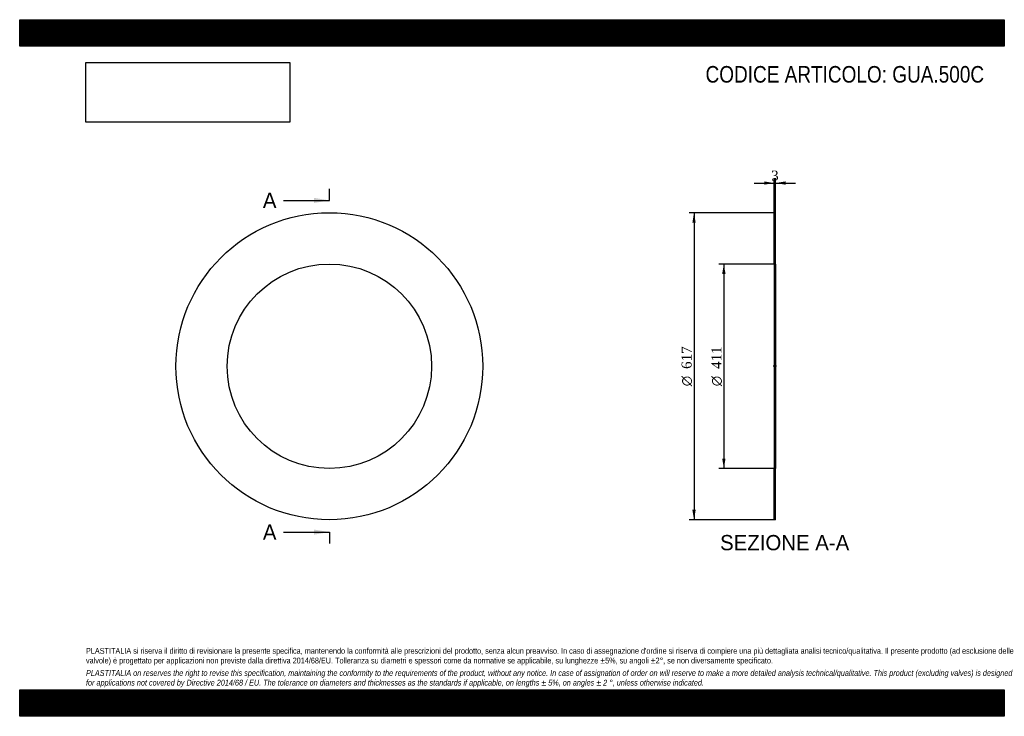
# Model space of a CAD drawing. Header units: millimetres. Extents: x 0 to 1980, y 0 to 1400.
import ezdxf
from ezdxf.enums import TextEntityAlignment as Align
from ezdxf.lldxf.tags import DXFTag

# ---------------------------------------------------------------- set-up
doc = ezdxf.new("R2010")
doc.units = ezdxf.units.MM
doc.header["$LTSCALE"] = 6.666667
for name, color, linetype in [('Default', 7, 'Continuous'), ('DV2_Default', 7, 'Continuous'), ('GUA.500C', 7, 'Continuous')]:
    doc.layers.add(name, color=color, linetype=linetype)
doc.styles.add('SEACAD_Solid_Edge_ANSI', font='seans.ttf')
doc.styles.add('SEACAD_Solid_Edge_ANSI1_Symbols', font='semeca1.ttf')
doc.styles.add('SEACAD_Times_New_Roman', font='times.ttf')
tags = doc.linetypes.add('CENTER2', pattern=[28.575, 19.05, -3.175, 3.175, -3.175]).pattern_tags.tags
tags[10:11] = [DXFTag(74, 4), DXFTag(75, 0), DXFTag(340, '0'), DXFTag(46, 0.0), DXFTag(50, 0.0), DXFTag(44, 0.0), DXFTag(45, 0.0)]
tags[8:9] = [DXFTag(74, 4), DXFTag(75, 0), DXFTag(340, '0'), DXFTag(46, 0.0), DXFTag(50, 0.0), DXFTag(44, 0.0), DXFTag(45, 0.0)]
tags[6:7] = [DXFTag(74, 4), DXFTag(75, 0), DXFTag(340, '0'), DXFTag(46, 0.0), DXFTag(50, 0.0), DXFTag(44, 0.0), DXFTag(45, 0.0)]
tags[4:5] = [DXFTag(74, 4), DXFTag(75, 0), DXFTag(340, '0'), DXFTag(46, 0.0), DXFTag(50, 0.0), DXFTag(44, 0.0), DXFTag(45, 0.0)]
doc.dimstyles.new('ANSImm', dxfattribs={"dimtxt": 20, "dimasz": 20, "dimexe": 10, "dimexo": 0, "dimgap": 5, "dimtad": 1, "dimdsep": 46, "dimtxsty": 'SEACAD_Times_New_Roman', "dimblk1": '_SE_FILLED', "dimblk2": '_SE_FILLED', "dimsah": 1, "dimcen": 10, "dimazin": 0, "dimtfac": 0.85, "dimtdec": 3, "dimtofl": 0, "dimtmove": 0, "dimatfit": 3, "dimfxl": 1, "dimarcsym": 0})
picture_1 = doc.add_image_def('image1.jpg', size_in_pixel=(4302, 1260))

# ---------------------------------------------------------------- blocks, each defined once
blk = doc.blocks.new('SE')
at = {"layer": 'GUA.500C', "color": 7, "linetype": 'Continuous'}
for radius in [308.5, 205.5]:
    blk.add_circle((622.7, 703.5), radius, dxfattribs=at)
blk = doc.blocks.new('SE2')
at = {"color": 7, "linetype": 'Continuous', "style": 'SEACAD_Solid_Edge_ANSI'}
blk.add_text('A', height=30.7, dxfattribs=at).set_placement((489, 1052.2), align=Align.TOP_LEFT)
blk = doc.blocks.new('SE3')
at = {"color": 7, "linetype": 'Continuous', "style": 'SEACAD_Solid_Edge_ANSI'}
blk.add_text('A', height=30.7, dxfattribs=at).set_placement((489, 385.5), align=Align.TOP_LEFT)
blk = doc.blocks.new('SEANNOT_GROUP')
at = {"linetype": 'Continuous'}
blk.add_hatch(color=7, dxfattribs=at).paths.add_polyline_path([(592.1, 1031.7), (622.7, 1036.9), (592.1, 1042)])
at = {"color": 7, "linetype": 'Continuous'}
blk.add_lwpolyline([(530.7, 1036.9), (622.7, 1036.9)], dxfattribs=at)
blk = doc.blocks.new('SEANNOT_GROUP1')
at = {"linetype": 'Continuous'}
blk.add_hatch(color=7, dxfattribs=at).paths.add_polyline_path([(592.1, 365.1), (622.7, 370.2), (592.1, 375.3)])
at = {"color": 7, "linetype": 'Continuous'}
blk.add_lwpolyline([(530.7, 370.2), (622.7, 370.2)], dxfattribs=at)
blk = doc.blocks.new('SE1')
at = {"layer": 'Default', "color": 7, "linetype": 'CENTER2'}
for p, q in [((622.7, 1036.9), (622.7, 1059.9)), ((622.7, 370.2), (622.7, 347.2))]:
    blk.add_line(p, q, dxfattribs=at)
at = {"layer": 'Default', "color": 7, "linetype": 'CENTER2', "const_width": 0.0001}
blk.add_lwpolyline([(622.7, 1036.9), (622.7, 370.2)], dxfattribs=at)
at = {"layer": 'Default'}
for name in ['SE2', 'SEANNOT_GROUP', 'SE3', 'SEANNOT_GROUP1']:
    blk.add_blockref(name, (0, 0), dxfattribs=at)
blk = doc.blocks.new('SE4')
at = {"layer": 'GUA.500C', "linetype": 'Continuous'}
h = blk.add_hatch(dxfattribs=at)
h.set_pattern_fill('LINE', scale=0.629921, angle=45, style=0)
h.paths.add_polyline_path([(1520.1, 909), (1520.1, 1012), (1517.1, 1012), (1517.1, 909)])
h = blk.add_hatch(dxfattribs=at)
h.set_pattern_fill('LINE', scale=0.629921, angle=45, style=0)
h.paths.add_polyline_path([(1520.1, 395), (1520.1, 498), (1517.1, 498), (1517.1, 395)])
at = {"layer": 'DV2_Default', "color": 7, "linetype": 'CENTER2'}
blk.add_line((1521.9, 703.5), (1515.4, 703.5), dxfattribs=at)
at = {"layer": 'GUA.500C', "color": 7, "linetype": 'Continuous'}
for p, q in [((1517.1, 909), (1517.1, 1012)), ((1517.1, 1012), (1520.1, 1012)), ((1520.1, 909), (1520.1, 1012)), ((1517.1, 909), (1517.1, 498)), ((1517.1, 909), (1520.1, 909)), ((1520.1, 909), (1520.1, 498)), ((1517.1, 395), (1517.1, 498)), ((1520.1, 498), (1517.1, 498)), ((1520.1, 395), (1520.1, 498)), ((1520.1, 395), (1517.1, 395))]:
    blk.add_line(p, q, dxfattribs=at)
blk = doc.blocks.new('DMBLK6')
at = {"layer": 'Default', "linetype": 'Continuous'}
for points in [[(1497.1, 1075), (1497.1, 1068.4), (1517.1, 1071.7)], [(1540.1, 1075), (1520.1, 1071.7), (1540.1, 1068.4)]]:
    blk.add_hatch(color=7, dxfattribs=at).paths.add_polyline_path(points)
at = {"layer": 'Default', "color": 7, "linetype": 'Continuous'}
for p, q in [((1477.1, 1071.7), (1517.1, 1071.7)), ((1517.1, 1012), (1517.1, 1081.7)), ((1520.1, 1012), (1520.1, 1081.7)), ((1520.1, 1071.7), (1560.1, 1071.7))]:
    blk.add_line(p, q, dxfattribs=at)
at = {"layer": 'Default', "color": 7, "linetype": 'Continuous', "style": 'SEACAD_Times_New_Roman'}
blk.add_text('3', height=20, dxfattribs=at).set_placement((1511.1, 1096.7), align=Align.TOP_LEFT)
blk = doc.blocks.new('_SE_FILLED')
at = {"color": 0}
blk.add_line((0, 0), (-1, 0), dxfattribs=at)
blk.add_solid([(0, 0), (-1, -0.1665), (-1, 0.1665), (0, 0)], dxfattribs=at)
blk = doc.blocks.new('GDimGGroup')
at = {"layer": 'Default', "linetype": 'Continuous'}
for points in [[(1412.7, 889), (1419.4, 889), (1416, 909)], [(1412.7, 518), (1416, 498), (1419.4, 518)]]:
    blk.add_hatch(color=7, dxfattribs=at).paths.add_polyline_path(points)
at = {"layer": 'Default', "color": 7, "linetype": 'Continuous'}
for p, q in [((1518.6, 909), (1406, 909)), ((1416, 909), (1416, 498)), ((1518.6, 498), (1406, 498))]:
    blk.add_line(p, q, dxfattribs=at)
for s, style, p in [('411', 'SEACAD_Times_New_Roman', (1391, 698.2)), ('O', 'SEACAD_Solid_Edge_ANSI1_Symbols', (1391, 663.4))]:
    blk.add_text(s, height=20, rotation=90, dxfattribs=dict(at, style=style)).set_placement(p, align=Align.TOP_LEFT)
blk = doc.blocks.new('GDimGGroup1')
at = {"layer": 'Default', "linetype": 'Continuous'}
for points in [[(1352.7, 992), (1359.4, 992), (1356, 1012)], [(1352.7, 415), (1356, 395), (1359.4, 415)]]:
    blk.add_hatch(color=7, dxfattribs=at).paths.add_polyline_path(points)
at = {"layer": 'Default', "color": 7, "linetype": 'Continuous'}
for p, q in [((1517.1, 1012), (1346, 1012)), ((1356, 1012), (1356, 395)), ((1517.1, 395), (1346, 395))]:
    blk.add_line(p, q, dxfattribs=at)
for s, style, p in [('617', 'SEACAD_Times_New_Roman', (1331, 698.2)), ('O', 'SEACAD_Solid_Edge_ANSI1_Symbols', (1331, 663.4))]:
    blk.add_text(s, height=20, rotation=90, dxfattribs=dict(at, style=style)).set_placement(p, align=Align.TOP_LEFT)

msp = doc.modelspace()

# ---------------------------------------------------------------- hatches: boundary and pattern name
at = {"layer": 'Default', "linetype": 'Continuous'}
h = msp.add_hatch(dxfattribs=at)
h.set_pattern_fill('LINE', scale=0.629921, angle=45, style=0)
h.paths.add_polyline_path([(1980, 1346.667), (1980, 1400), (0, 1400), (0, 1346.667)])
for points in [[(1980, 1346.667), (1980, 1400), (0, 1400), (0, 1346.667)], [(1980, 0), (1980, 53.333), (0, 53.333), (0, 0)]]:
    msp.add_hatch(color=7, dxfattribs=at).paths.add_polyline_path(points)
h = msp.add_hatch(dxfattribs=at)
h.set_pattern_fill('LINE', scale=0.629921, angle=45, style=0)
h.paths.add_polyline_path([(1980, 0), (1980, 53.333), (0, 53.333), (0, 0)])

# ---------------------------------------------------------------- linework, layer by layer
at = {"layer": 'Default', "color": 7, "linetype": 'Continuous'}
for p, q in [((0, 1400), (1980, 1400)), ((0, 1346.667), (0, 1400)), ((1980, 1400), (1980, 1346.667)), ((1980, 1346.667), (0, 1346.667)), ((0, 53.333), (1980, 53.333)), ((0, 0), (0, 53.333)), ((1980, 53.333), (1980, 0)), ((1980, 0), (0, 0))]:
    msp.add_line(p, q, dxfattribs=at)

# ---------------------------------------------------------------- block references
at = {"layer": 'Default'}
for name in ['SE1', 'SE', 'GDimGGroup1', 'SE4', 'GDimGGroup']:
    msp.add_blockref(name, (0, 0), dxfattribs=at)

# ---------------------------------------------------------------- texts
at = {"layer": 'Default', "color": 7, "linetype": 'Continuous', "style": 'SEACAD_Solid_Edge_ANSI'}
msp.add_text('SEZIONE A-A', height=30.66667, dxfattribs=at).set_placement((1408.455, 364.358), align=Align.TOP_LEFT)
at = {"layer": 'Default', "attachment_point": 1}
for s, insert, char_height, width in [('{\\fArial Narrow|b0||i0||c0|p34;\\C7;\\H33.33333333;\\W1.;CODICE ARTICOLO: GUA.500C}', (1379.209, 1306.89), 33.33333, 566.25672), ("{\\fArial Narrow|b0||i0||c0|p34;\\C7;\\H11.66666667;\\W1.;PLASTITALIA si riserva il diritto di revisionare la presente specifica, mantenendo la conformità alle prescrizioni del prodotto, senza alcun preavviso. In caso di assegnazione d'ordine si riserva di compiere una più dettagliata analisi tecnico/qualitativa. Il presente prodotto (ad esclusione delle \\P}{\\fArial Narrow|b0||i0||c0|p34;\\C7;\\H11.66666667;\\W1.;valvole) è progettato per applicazioni non previste dalla direttiva 2014/68/EU. Tolleranza su diametri e spessori come da normative se applicabile, su lunghezze ±5%, su angoli ±2°, se non diversamente specificato.\\P}{\\fArial Narrow|b0||i0||c0|p34;\\C7;\\H3.333333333;\\W1.;   \\P}{\\fArial Narrow|b0||i1||c0|p34;\\C7;\\H11.66666667;\\W1.;PLASTITALIA on reserves the right to revise this specification, maintaining the conformity to the requirements of the product, without any notice. In case of assignation of order on will reserve to make a more detailed analysis technical/qualitative. This product (excluding valves) is designed \\P}{\\fArial Narrow|b0||i1||c0|p34;\\C7;\\H11.66666667;\\W1.;for applications not covered by Directive 2014/68 / EU. The tolerance on diameters and thicknesses as the standards if applicable, on lengths ± 5%, on angles ± 2 °, unless otherwise indicated.\\P}", (133.333, 137.349), 11.666667, 1713.33333)]:
    msp.add_mtext(s, dxfattribs=dict(at, insert=insert, char_height=char_height, width=width))

# ---------------------------------------------------------------- dimensions: what is measured, and where the dimension line sits
at = {"layer": 'Default', "color": 7, "linetype": 'Continuous'}
dim = msp.add_linear_dim(base=(1517.141, 1071.709), p1=(1517.141, 1012.025), p2=(1520.141, 1012.025), angle=0, text='\\A1;<>', dimstyle='ANSImm', dxfattribs=at)
dim.commit()
dim.dimension.update_dxf_attribs({"geometry": 'DMBLK6', "text_midpoint": (1518.641, 1071.709), "dimtype": 161})

# ---------------------------------------------------------------- pictures from other files: only their frames are drawn
image = msp.add_image(picture_1, insert=(133.333, 1194.021), size_in_units=(409.714, 120))
image.dxf.flags = 7

doc.saveas('drawing.dxf')
